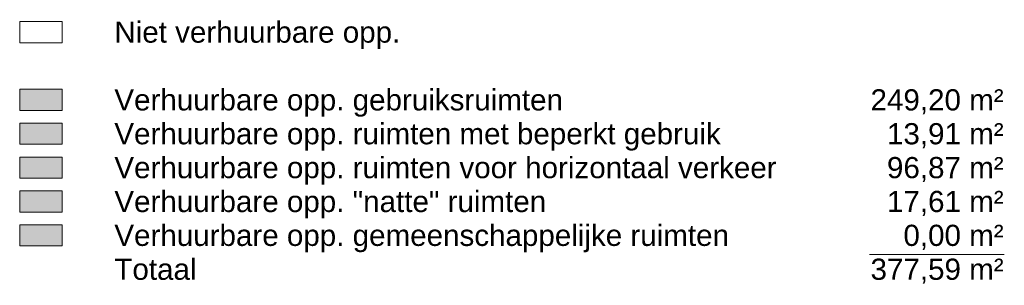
# Model space of a CAD drawing. Header units: millimetres. Extents: x 19739 to 200370, y 9101 to 232948.
# Tile 3 of 39: x 101155 to 109296, y 9101 to 11297. Entities that reach past the tile are written whole.
import ezdxf
from ezdxf.enums import TextEntityAlignment as Align

# ---------------------------------------------------------------- set-up
doc = ezdxf.new("R2010")
doc.units = ezdxf.units.MM
doc.header["$LTSCALE"] = 100
for name, color, linetype in [('_TEKST', 7, 'Continuous'), ("VVO 'Natte' ruimten", 141, 'Continuous'), ('VVO Gebruiksruimten', 21, 'Continuous'), ('VVO Gemeenschappelijke ruimten', 60, 'Continuous'), ('VVO Ruimten beperkt gebruik', 8, 'Continuous'), ('VVO Ruimten horizontaal verkeer', 40, 'Continuous')]:
    doc.layers.add(name, color=color, linetype=linetype)
doc.styles.add('Arial', font='ARIAL.TTF')

msp = doc.modelspace()

# ---------------------------------------------------------------- hatches: boundary and pattern name
at = {"layer": "VVO 'Natte' ruimten"}
msp.add_hatch(color=256, dxfattribs=at).paths.add_polyline_path([(101155.1, 9881.7), (101155.1, 9706.7), (101505.1, 9706.7), (101505.1, 9881.7)])
at = {"layer": 'VVO Gebruiksruimten'}
msp.add_hatch(color=256, dxfattribs=at).paths.add_polyline_path([(101155.1, 10721.7), (101155.1, 10546.7), (101505.1, 10546.7), (101505.1, 10721.7)])
at = {"layer": 'VVO Gemeenschappelijke ruimten'}
msp.add_hatch(color=256, dxfattribs=at).paths.add_polyline_path([(101155.1, 9601.7), (101155.1, 9426.7), (101505.1, 9426.7), (101505.1, 9601.7)])
at = {"layer": 'VVO Ruimten beperkt gebruik'}
msp.add_hatch(color=256, dxfattribs=at).paths.add_polyline_path([(101155.1, 10441.7), (101155.1, 10266.7), (101505.1, 10266.7), (101505.1, 10441.7)])
at = {"layer": 'VVO Ruimten horizontaal verkeer'}
msp.add_hatch(color=256, dxfattribs=at).paths.add_polyline_path([(101155.1, 10161.7), (101155.1, 9986.7), (101505.1, 9986.7), (101505.1, 10161.7)])

# ---------------------------------------------------------------- linework, layer by layer
at = {"layer": '_TEKST', "linetype": 'Continuous', "lineweight": 0}
for points in [[(101155.1, 11281.7), (101155.1, 11106.7), (101505.1, 11106.7), (101505.1, 11281.7)], [(101155.1, 10721.7), (101155.1, 10546.7), (101505.1, 10546.7), (101505.1, 10721.7)], [(101155.1, 10441.7), (101155.1, 10266.7), (101505.1, 10266.7), (101505.1, 10441.7)], [(101155.1, 10161.7), (101155.1, 9986.7), (101505.1, 9986.7), (101505.1, 10161.7)], [(101155.1, 9881.7), (101155.1, 9706.7), (101505.1, 9706.7), (101505.1, 9881.7)], [(101155.1, 9601.7), (101155.1, 9426.7), (101505.1, 9426.7), (101505.1, 9601.7)]]:
    msp.add_lwpolyline(points, close=True, dxfattribs=at)
at = {"layer": '_TEKST', "linetype": 'Continuous', "lineweight": 0, "flags": 128}
msp.add_lwpolyline([(109296.3, 9356.7), (108182.1, 9356.7)], dxfattribs=at)

# ---------------------------------------------------------------- texts
at = {"layer": '_TEKST', "linetype": 'Continuous', "lineweight": 0, "style": 'Arial'}
for s, p in [('Niet verhuurbare opp. ', (101937.7, 11106.7)), ('Verhuurbare opp. gebruiksruimten', (101937.7, 10546.7)), ('Verhuurbare opp. ruimten met beperkt gebruik', (101937.7, 10266.7)), ('Verhuurbare opp. ruimten voor horizontaal verkeer', (101937.7, 9986.7)), ('Verhuurbare opp. "natte" ruimten', (101937.7, 9706.7)), ('Verhuurbare opp. gemeenschappelijke ruimten', (101937.7, 9426.7)), ('Totaal', (101937.7, 9146.7))]:
    msp.add_text(s, height=175, dxfattribs=at).set_placement(p)
at = {"layer": '_TEKST', "style": 'Arial'}
for s, p in [('249,20 m²', (109290.8, 10546.7)), ('13,91 m²', (109290.8, 10266.7)), ('96,87 m²', (109290.8, 9986.7)), ('17,61 m²', (109290.8, 9706.7)), ('0,00 m²', (109290.8, 9426.7)), ('377,59 m²', (109290.8, 9146.7))]:
    msp.add_text(s, height=175, dxfattribs=at).set_placement(p, align=Align.RIGHT)

doc.saveas('drawing.dxf')
